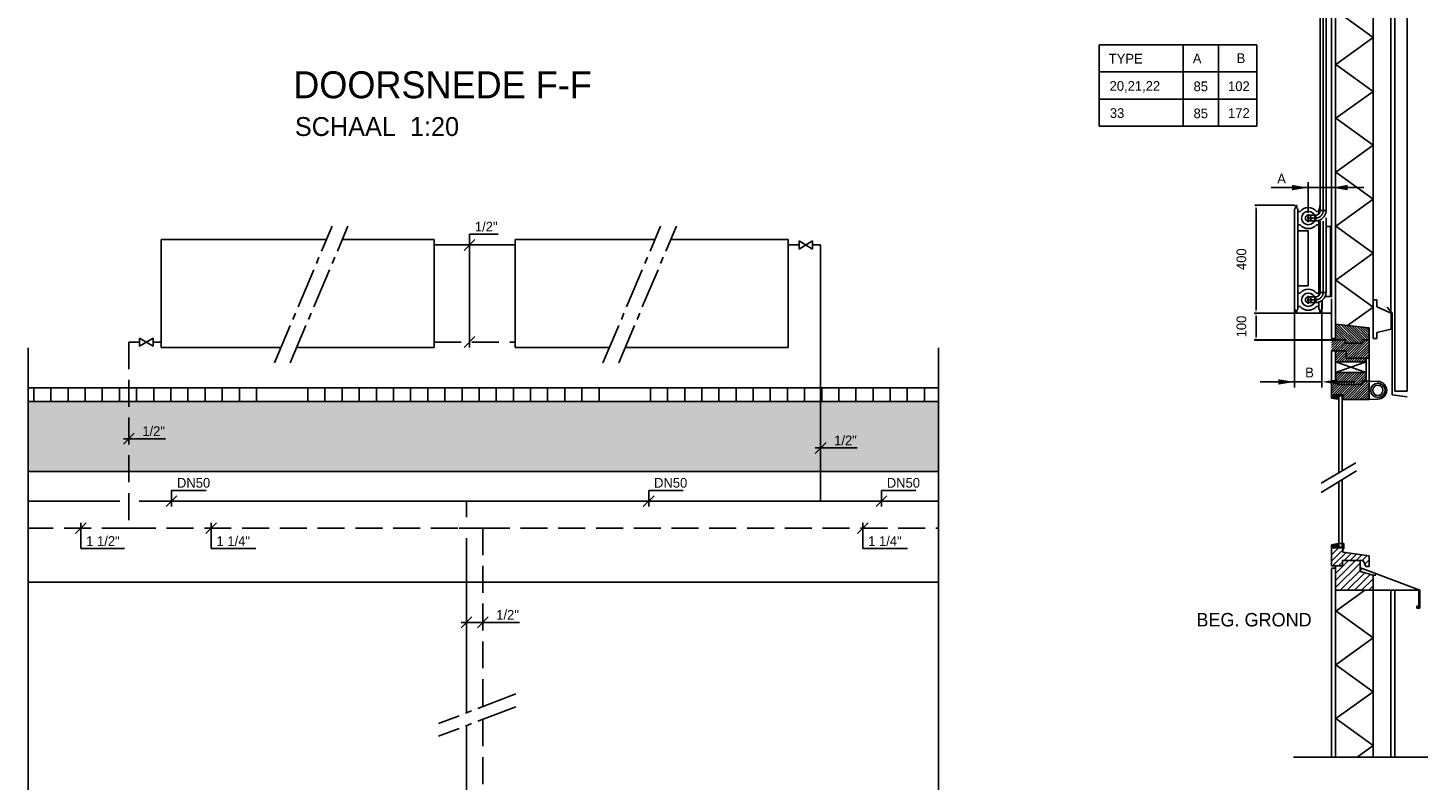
# Model space of a CAD drawing. Extents: x 25315 to 170951, y 867852 to 951952.
# Tile 47 of 119: x 87801 to 113752, y 882933 to 896878. Entities that reach past the tile are written whole.
import ezdxf

# ---------------------------------------------------------------- set-up
doc = ezdxf.new("R2010")
doc.units = 0
doc.header["$LTSCALE"] = 100
for name, pattern in [('2322107', [2000, 1000, 1000]), ('2322108', [7, 5, -2]), ('CENTER2', [11.25, 7.5, -1.25, 1.25, -1.25]), ('CENTER4', [5, 3.125, -0.625, 0.625, -0.625]), ('HIDDEN', [2, 1, -1]), ('HIDDEN4', [0.9375, 0.625, -0.3125])]:
    doc.linetypes.add(name, pattern=pattern)
doc.layers.get('0').update_dxf_attribs({"linetype": 'CONTINUOUS'})
doc.layers.get('DEFPOINTS').update_dxf_attribs({"linetype": 'CONTINUOUS'})
for name, color, linetype in [('BL$4----', 7, 'CONTINUOUS'), ('BOUW', 8, 'CONTINUOUS'), ('WL561---', 4, 'CONTINUOUS'), ('WL561---_AANVOER', 4, 'CONTINUOUS'), ('WL561---_HARTLIJN', 7, 'CONTINUOUS'), ('WL561---_RETOUR', 4, 'CONTINUOUS'), ('WL570---', 3, 'CONTINUOUS'), ('WL570---_RETOUR', 3, 'CONTINUOUS'), ('WM561---', 1, 'CONTINUOUS'), ('WM570---', 1, 'CONTINUOUS')]:
    doc.layers.add(name, color=color, linetype=linetype)
doc.styles.add('BURO-018', font='BUROFONT.shx', dxfattribs={"height": 180})
doc.styles.add('BURO-025', font='BUROFONT.shx', dxfattribs={"height": 250})
doc.styles.add('BURO-035', font='BUROFONT.shx', dxfattribs={"height": 350})
doc.styles.add('BURO-050', font='BUROFONT.shx', dxfattribs={"height": 500})
doc.dimstyles.new('CEES', dxfattribs={"dimscale": 100, "dimtxt": 3, "dimasz": 3, "dimexe": 1, "dimexo": 1, "dimgap": 1.5, "dimtad": 0, "dimdec": 0, "dimzin": 0, "dimtxsty": 'BURO-018', "dimcen": -3, "dimdle": 1.25, "dimclrd": 1, "dimclre": 1, "dimclrt": 1, "dimazin": 3, "dimtfac": 0.75, "dimtdec": 0, "dimtofl": 0, "dimtmove": 0, "dimatfit": 3, "dimtvp": 1.5, "dimtolj": 1, "dimtzin": 0})

# ---------------------------------------------------------------- blocks, each defined once
blk = doc.blocks.new('3048301')
at = {"color": 0, "linetype": 'CONTINUOUS'}
for p, q in [((-2.5, 1.5), (2.5, -1.5)), ((-2.5, -1.5), (-2.5, 1.5)), ((2.5, 1.5), (-2.5, -1.5)), ((2.5, -1.5), (2.5, 1.5))]:
    blk.add_line(p, q, dxfattribs=at)
at = {"color": 0, "linetype": 'CONTINUOUS', "style": 'BURO-018', "flags": 1}
blk.add_attdef('CV_MATCODE', (0, 0), '', height=1.8, dxfattribs=at)
blk = doc.blocks.new('*U245', base_point=(99990, 579983))
at = {"color": 0, "linetype": 'CONTINUOUS'}
for p, q in [((100090, 580083), (99890, 579883)), ((100390, 580083), (100190, 579883)), ((100440, 579983), (99890, 579983)), ((100440, 579983), (100970, 579983))]:
    blk.add_line(p, q, dxfattribs=at)
at = {"color": 0, "linetype": 'CONTINUOUS', "style": 'BURO-018'}
blk.add_text('1/2"', height=180, dxfattribs=at).set_placement((100540, 580033))
blk = doc.blocks.new('*U247', base_point=(106554, 583217))
at = {"color": 0, "linetype": 'CONTINUOUS'}
for p, q in [((106654, 583317), (106454, 583117)), ((106704, 583217), (106454, 583217)), ((106704, 583217), (107234, 583217))]:
    blk.add_line(p, q, dxfattribs=at)
at = {"color": 0, "linetype": 'CONTINUOUS', "style": 'BURO-018'}
blk.add_text('1/2"', height=180, dxfattribs=at).set_placement((106804, 583267))
blk = doc.blocks.new('*U248', base_point=(93730, 583390))
at = {"color": 0, "linetype": 'CONTINUOUS'}
for p, q in [((93830, 583490), (93630, 583290)), ((93880, 583390), (93630, 583390)), ((93880, 583390), (94410, 583390))]:
    blk.add_line(p, q, dxfattribs=at)
at = {"color": 0, "linetype": 'CONTINUOUS', "style": 'BURO-018'}
blk.add_text('1/2"', height=180, dxfattribs=at).set_placement((93980, 583440))
blk = doc.blocks.new('*U249', base_point=(107335, 581731))
at = {"color": 0, "linetype": 'CONTINUOUS'}
for p, q in [((107435, 581831), (107235, 581631)), ((107335, 581351), (107335, 581831)), ((107335, 581351), (108165, 581351))]:
    blk.add_line(p, q, dxfattribs=at)
at = {"color": 0, "linetype": 'CONTINUOUS', "style": 'BURO-018'}
blk.add_text('1 1/4"', height=180, dxfattribs=at).set_placement((107435, 581401))
blk = doc.blocks.new('*U250', base_point=(95256, 581731))
at = {"color": 0, "linetype": 'CONTINUOUS'}
for p, q in [((95356, 581831), (95156, 581631)), ((95256, 581351), (95256, 581831)), ((95256, 581351), (96086, 581351))]:
    blk.add_line(p, q, dxfattribs=at)
at = {"color": 0, "linetype": 'CONTINUOUS', "style": 'BURO-018'}
blk.add_text('1 1/4"', height=180, dxfattribs=at).set_placement((95356, 581401))
blk = doc.blocks.new('*U251', base_point=(92840, 581731))
at = {"color": 0, "linetype": 'CONTINUOUS'}
for p, q in [((92940, 581831), (92740, 581631)), ((92840, 581351), (92840, 581831)), ((92840, 581351), (93650, 581351))]:
    blk.add_line(p, q, dxfattribs=at)
at = {"color": 0, "linetype": 'CONTINUOUS', "style": 'BURO-018'}
blk.add_text('1 1/2"', height=180, dxfattribs=at).set_placement((92940, 581401))
blk = doc.blocks.new('*U252', base_point=(103366, 582231))
at = {"color": 0, "linetype": 'CONTINUOUS'}
for p, q in [((103366, 582431), (103366, 582131)), ((103366, 582431), (104006, 582431)), ((103466, 582331), (103266, 582131))]:
    blk.add_line(p, q, dxfattribs=at)
at = {"color": 0, "linetype": 'CONTINUOUS', "style": 'BURO-018'}
blk.add_text('DN50', height=180, dxfattribs=at).set_placement((103466, 582481))
blk = doc.blocks.new('*U253', base_point=(107680, 582231))
at = {"color": 0, "linetype": 'CONTINUOUS'}
for p, q in [((107680, 582431), (107680, 582131)), ((107680, 582431), (108320, 582431)), ((107780, 582331), (107580, 582131))]:
    blk.add_line(p, q, dxfattribs=at)
at = {"color": 0, "linetype": 'CONTINUOUS', "style": 'BURO-018'}
blk.add_text('DN50', height=180, dxfattribs=at).set_placement((107780, 582481))
blk = doc.blocks.new('*U254', base_point=(94523, 582231))
at = {"color": 0, "linetype": 'CONTINUOUS'}
for p, q in [((94523, 582431), (94523, 582131)), ((94523, 582431), (95163, 582431)), ((94623, 582331), (94423, 582131))]:
    blk.add_line(p, q, dxfattribs=at)
at = {"color": 0, "linetype": 'CONTINUOUS', "style": 'BURO-018'}
blk.add_text('DN50', height=180, dxfattribs=at).set_placement((94623, 582481))
blk = doc.blocks.new('*U255', base_point=(100045, 585181))
at = {"color": 0, "linetype": 'CONTINUOUS'}
for p, q in [((100145, 587081), (99945, 586881)), ((100045, 587181), (100045, 585081)), ((100045, 587181), (100575, 587181)), ((100145, 585281), (99945, 585081))]:
    blk.add_line(p, q, dxfattribs=at)
at = {"color": 0, "linetype": 'CONTINUOUS', "style": 'BURO-018'}
blk.add_text('1/2"', height=180, dxfattribs=at).set_placement((100145, 587231))
blk = doc.blocks.new('*D273')
at = {"layer": 'BL$4----', "color": 1}
for p, q in [((111834, 891593), (110544, 891593)), ((110564, 891152), (110564, 891533)), ((112044, 891092), (110544, 891092))]:
    blk.add_line(p, q, dxfattribs=at)
for points in [[(110554, 891533), (110574, 891533), (110564, 891593)], [(110554, 891152), (110574, 891152), (110564, 891092)]]:
    blk.add_solid(points, dxfattribs=at)
at = {"layer": 'DEFPOINTS', "color": 0}
for p in [(110564, 891593), (111854, 891593), (112064, 891092)]:
    blk.add_point(p, dxfattribs=at)
at = {"layer": 'BL$4----', "color": 1, "insert": (110294, 891343), "char_height": 180, "attachment_point": 5, "rotation": 90, "style": 'BURO-018'}
blk.add_mtext('\\A1;100', dxfattribs=at)
blk = doc.blocks.new('*D274')
at = {"layer": 'BL$4----', "color": 1}
for p, q in [((111278, 893590), (110544, 893590)), ((110564, 891653), (110564, 893530)), ((111278, 891593), (110544, 891593))]:
    blk.add_line(p, q, dxfattribs=at)
for points in [[(110554, 893530), (110574, 893530), (110564, 893590)], [(110554, 891653), (110574, 891653), (110564, 891593)]]:
    blk.add_solid(points, dxfattribs=at)
at = {"layer": 'DEFPOINTS', "color": 0}
for p in [(110564, 893590), (111298, 893590), (111298, 891593)]:
    blk.add_point(p, dxfattribs=at)
at = {"layer": 'BL$4----', "color": 1, "insert": (110294, 892591), "char_height": 180, "attachment_point": 5, "rotation": 90, "style": 'BURO-018'}
blk.add_mtext('\\A1;400', dxfattribs=at)
blk = doc.blocks.new('TR-L-15')
at = {"color": 0, "linetype": 'CONTINUOUS'}
for p, q in [((-0.5, 10.65), (0.5, 10.65)), ((-0.5, -10.65), (0.5, -10.65))]:
    blk.add_line(p, q, dxfattribs=at)
at = {"layer": 'WL561---_HARTLIJN', "linetype": 'CENTER2'}
blk.add_line((-0.5, 0), (0.5, 0), dxfattribs=at)
blk = doc.blocks.new('TR-B3HSI--1-155A1B0')
at = {"color": 0, "linetype": 'CONTINUOUS'}
for p, q in [((0, 10.7), (-27.5, 10.7)), ((-27.5, 10.7), (-27.5, -10.7)), ((-27.5, -10.7), (0, -10.7))]:
    blk.add_line(p, q, dxfattribs=at)
at = {"color": 1, "linetype": 'HIDDEN4'}
blk.add_ellipse((0, 0), major_axis=(0, 10.7), ratio=1, start_param=0, end_param=3.141593, dxfattribs=at)
at = {"color": 0, "linetype": 'CONTINUOUS'}
blk.add_ellipse((0, 0), major_axis=(0, 10.7), ratio=1, start_param=3.141593, end_param=6.283185, dxfattribs=at)
at = {"layer": 'WL561---_HARTLIJN', "linetype": 'CENTER4'}
for p, q in [((-27.5, 0), (0, 0)), ((0, 14.9), (0, -14.9))]:
    blk.add_line(p, q, dxfattribs=at)
blk = doc.blocks.new('TR-B3--1-155A1B')
at = {"color": 0, "linetype": 'CONTINUOUS'}
for p, q in [((-27.5, -10.65), (-27.5, 10.65)), ((-10.65, -27.5), (10.65, -27.5))]:
    blk.add_line(p, q, dxfattribs=at)
for radius in [38.15, 16.85]:
    blk.add_arc((-27.5, -27.5), radius, 0, 90, dxfattribs=at)
at = {"layer": 'WL561---_HARTLIJN', "linetype": 'CENTER4'}
blk.add_arc((-27.5, -27.5), 27.5, 0, 90, dxfattribs=at)

msp = doc.modelspace()

# ---------------------------------------------------------------- hatches: boundary and pattern name
at = {"layer": 'BL$4----', "linetype": 'CONTINUOUS'}
h = msp.add_hatch(dxfattribs=at)
h.set_pattern_fill('ANSI31', color=8, scale=10, style=0)
h.set_pattern_definition([(135, (148860.53, 866548.985), (22.45064, 22.45064), [])])
h.paths.add_polyline_path([(112038.8, 891387.6), (112658.9, 891318.6), (112658.9, 891093.6), (112536.7, 891093.6), (112536.7, 891031.4), (112215, 891031.4), (112215, 891093.6), (112038.8, 891093.6)])
h = msp.add_hatch(dxfattribs=at)
h.set_pattern_fill('ANSI31', color=8, scale=10, style=0)
h.set_pattern_definition([(45, (77593.462, 866548.62), (-22.45064, 22.45064), [])])
h.paths.add_polyline_path([(112658.9, 890327.2), (112536.7, 890327.2), (112536.7, 890265), (112078.8, 890265), (112078.8, 890327.2), (111963.9, 890327.2), (111963.9, 890074.9), (112089.4, 890074.9), (112173.8, 890074.9), (112173.8, 889992.2), (112658.9, 889992.2)])
h.paths.add_polyline_path([(112536.7, 890265), (112536.7, 890327.2), (112608.9, 890327.2), (112608.9, 890487.6), (112040.4, 890487.6), (112038.8, 890487), (112038.8, 890327.2), (112078.8, 890327.2), (112078.8, 890265)])
h.paths.add_polyline_path([(112658.9, 890758.2), (112658.9, 891093.2), (112536.7, 891093.2), (112536.7, 891031), (112215, 891031), (112215, 891093.2), (111963.9, 891093.2), (111963.9, 890892.2), (112233.9, 890892.2), (112233.9, 890758.2)])
h.paths.add_polyline_path([(112038.8, 890689.2), (112608.9, 890689.2), (112608.9, 890758.2), (112233.9, 890758.2), (112233.9, 890892.2), (112038.8, 890892.2)])
h = msp.add_hatch(dxfattribs=at)
h.set_pattern_fill('ANSI31', color=8, scale=5, style=0)
h.set_pattern_definition([(315, (91174.774, 898443.328), (-11.22532, -11.22532), [])])
h.paths.add_polyline_path([(111963.9, 890016.2), (111963.9, 890074.9), (112089.4, 890074.9), (112089.4, 889993.6)])
h = msp.add_hatch(dxfattribs=at)
h.set_pattern_fill('ANSI31', color=8, scale=5, style=0)
h.set_pattern_definition([(45, (91174.774, 878868.522), (-11.22532, 11.22532), [])])
h.paths.add_polyline_path([(111963.9, 887295.7), (111963.9, 887236.9), (112089.4, 887236.9), (112089.4, 887318.2)])
h = msp.add_hatch(dxfattribs=at)
h.set_pattern_fill('ANSI31', color=8, scale=25, style=0)
h.set_pattern_definition([(45, (75630.56, 870642.066), (-56.1266, 56.1266), [])])
h.paths.add_polyline_path([(112551.8, 887001.9), (112602.5, 886891.7), (112658.9, 886891.7), (112658.9, 887090.4), (112171.1, 887160.5), (112171.1, 887236.9), (111963.9, 887236.9), (111963.9, 886901.9), (112169.5, 886901.9), (112169.5, 887001.9)])
h = msp.add_hatch(dxfattribs=at)
h.set_pattern_fill('VUIL', color=8, scale=3.75, style=0)
h.set_pattern_definition([(45, (75630.56, 870642.07), (-66.29126, 66.29126), [])])
h.paths.add_polyline_path([(112491.9, 887001.9), (112169.5, 887001.9), (112169.5, 886901.9), (112038.9, 886901.9), (112038.9, 886451.9), (112733.9, 886451.9), (112733.9, 886733.5), (112491.9, 886801.7)])
at = {"layer": 'BOUW'}
h = msp.add_hatch(dxfattribs=at)
h.set_pattern_fill('AR-SAND', color=256, scale=5, style=0)
h.set_pattern_definition([(37.5, (-4060.33, 305873.1), (-8.000156, 244.70662), [0, -193.04, 0, -215.9, 0, -206.375]), (7.5, (-4060.33, 305873.1), (224.76164, 358.41255), [0, -104.14, 0, -173.99, 0, -66.675]), (327.5, (-4216.54, 305873.1), (395.496185, 0.71859), [0, -63.5, 0, -228.6, 0, -298.45]), (317.5, (-4216.54, 305873.1), (381.77823, 111.46466), [0, -31.75, 0, -149.86, 0, -171.45])])
h.paths.add_polyline_path([(89669.5, 888654.6), (89669.5, 889954.6), (87800.7, 889954.6), (87800.7, 888654.6)])
h.paths.add_polyline_path([(91077.2, 888654.6), (91077.2, 889954.6), (89669.5, 889954.6), (89669.5, 888654.6)])
h.paths.add_polyline_path([(98294, 888654.6), (98294, 889954.6), (91077.2, 889954.6), (91077.2, 888654.6)])
h.paths.add_polyline_path([(102493.6, 888654.6), (102493.6, 889954.6), (98294, 889954.6), (98294, 888654.6)])
h.paths.add_polyline_path([(102493.6, 889954.6), (102493.6, 888654.6), (104680.9, 888654.6), (104680.9, 889954.6)])
edge = h.paths.add_edge_path()
edge.add_line((89769.5, 889362.7), (89569.5, 889162.7))
h.paths.add_polyline_path([(89874.5, 889267.7), (90394.5, 889267.7), (90394.5, 889537.7), (89874.5, 889537.7)], flags=24)
edge = h.paths.add_edge_path()
edge.add_line((89819.5, 889262.7), (89569.5, 889262.7))
edge = h.paths.add_edge_path(flags=16)
edge.add_line((89819.5, 889262.7), (90349.5, 889262.7))
edge = h.paths.add_edge_path()
edge.add_line((102593.6, 889190.2), (102393.6, 888990.2))
h.paths.add_polyline_path([(102698.6, 889095.2), (103218.6, 889095.2), (103218.6, 889365.2), (102698.6, 889365.2)], flags=24)
edge = h.paths.add_edge_path()
edge.add_line((102643.6, 889090.2), (102393.6, 889090.2))
edge = h.paths.add_edge_path(flags=16)
edge.add_line((102643.6, 889090.2), (103173.6, 889090.2))

# ---------------------------------------------------------------- linework, layer by layer
at = {"color": 1, "linetype": 'BYBLOCK'}
for p, q in [((112061.5, 893918.3), (110843.3, 893918.3)), ((111533.3, 893453.6), (111533.3, 894018.3)), ((112265.8, 893918.3), (112565.8, 893918.3)), ((111278.3, 890211.8), (111278.3, 891771.9)), ((111786.6, 890211.8), (111786.6, 891771.9)), ((111787.9, 890315.6), (110639.2, 890315.6)), ((112088.3, 890315.6), (112388.3, 890315.6))]:
    msp.add_line(p, q, dxfattribs=at)
for points in [[(111233.3, 893968.3), (111233.3, 893868.3), (111533.3, 893918.3)], [(112265.8, 893968.3), (112265.8, 893868.3), (111965.8, 893918.3)], [(110978.3, 890365.6), (110978.3, 890265.6), (111278.3, 890315.6)], [(112088.3, 890365.6), (112088.3, 890265.6), (111788.3, 890315.6)]]:
    msp.add_solid(points, dxfattribs=at)
at = {"layer": 'BL$4----', "color": 8, "linetype": 'CONTINUOUS'}
for p, q in [((113363.2, 890143.9), (113363.2, 906128.9)), ((113063.4, 891620.5), (113065.3, 905314.5)), ((113139.6, 890143.9), (113139.6, 904360.1)), ((112038.2, 892603.3), (112038.2, 901629.2)), ((111963.9, 891986.3), (111963.2, 900598.5)), ((112733.2, 891121.9), (112733.2, 899541.9)), ((112042, 897203.3), (112733.2, 896703.3)), ((112733.2, 896703.3), (112042, 896203.3)), ((107658, 896566), (110579.6, 896566)), ((107658, 896566), (107658, 895055.8)), ((109211.6, 896566), (109211.6, 895055.8)), ((109869.6, 896566), (109869.6, 895055.8)), ((110579.6, 896566), (110579.6, 895055.8)), ((112042, 896203.3), (112733.2, 895703.3)), ((107658, 896066), (110579.6, 896066)), ((112733.2, 895703.3), (112042, 895203.3)), ((107658, 895555.8), (110579.6, 895555.8)), ((112042, 895203.3), (112733.2, 894703.3)), ((107658, 895055.8), (110579.6, 895055.8)), ((112733.2, 894703.3), (112042, 894203.3)), ((112042, 894203.3), (112733.2, 893703.3)), ((112733.2, 893703.3), (112042, 893203.3)), ((112042, 893203.3), (112733.2, 892703.3)), ((112038.8, 891119.7), (112038.2, 892603.3)), ((112733.2, 892703.3), (112042, 892203.3)), ((111963.9, 891884.5), (111963.9, 892449.5)), ((112042, 892203.3), (112733.2, 891703.3)), ((111963.9, 891858.1), (111963.9, 891119.9)), ((112038.8, 891221.5), (112038.8, 891786.5)), ((112733.2, 891703.3), (112261.9, 891362.4)), ((112733.2, 891838.7), (112800.7, 891838.7)), ((112800.7, 891706.6), (112800.7, 891838.7)), ((113068.6, 891591.8), (112800.7, 891706.6)), ((113090.4, 891588.1), (112997.6, 891703.1)), ((113068.6, 891291.3), (113068.6, 891591.8)), ((113090.4, 891588.1), (113090.4, 890078.3)), ((112658.9, 891318.2), (112038.8, 891387.2)), ((112038.8, 891387.2), (112038.8, 891093.2)), ((112658.9, 891318.2), (112658.9, 891093.2)), ((112800.7, 891231.2), (113068.6, 891291.3)), ((112800.7, 891121.9), (112800.7, 891231.2)), ((111963.9, 891119.7), (112038.8, 891119.7)), ((111963.9, 891093.2), (112215, 891093.2)), ((112215, 891031), (112215, 891093.2)), ((112536.7, 891031), (112215, 891031)), ((112536.7, 891093.2), (112536.7, 891031)), ((112536.7, 891093.2), (112658.9, 891093.2)), ((112658.9, 891093.2), (112658.9, 890758.2)), ((112733.2, 891121.9), (112800.7, 891121.9)), ((111963.9, 890892.2), (112233.9, 890892.2)), ((111963.9, 890327.2), (111963.9, 890892.2)), ((112038.8, 890327.2), (112038.8, 890892.2)), ((112038.8, 890689.2), (112608.9, 890689.2)), ((112038.8, 890487), (112608.9, 890689.1)), ((112608.9, 890487.6), (112038.8, 890689.1)), ((112233.9, 890892.2), (112233.9, 890758.2)), ((112233.9, 890758.2), (112658.9, 890758.2)), ((112608.9, 890327.2), (112608.9, 890758.2)), ((112658.9, 890327.2), (112658.9, 890758.2)), ((112038.8, 890487.6), (112608.9, 890487.6)), ((111963.9, 890327.2), (111963.9, 890016.2)), ((111963.9, 890327.2), (112078.8, 890327.2)), ((112078.8, 890265), (112078.8, 890327.2)), ((112536.7, 890265), (112078.8, 890265)), ((112536.7, 890327.2), (112536.7, 890265)), ((112536.7, 890327.2), (112658.9, 890327.2)), ((112658.9, 890327.2), (112658.9, 889992.2)), ((112658.9, 890327.2), (112822.7, 890323.5)), ((113363.2, 890143.9), (113139.6, 890143.9)), ((111963.9, 890074.9), (112089.4, 890074.9)), ((112089.4, 889993.6), (111963.9, 890016.2)), ((112089.4, 889993.6), (112089.4, 890074.9)), ((112089.4, 890074.9), (112173.8, 890074.9)), ((112099.3, 888641.7), (112099.3, 890057.2)), ((112099.3, 890057.2), (112163.9, 890057.2)), ((112163.9, 888684.3), (112163.9, 890057.2)), ((112173.8, 890074.9), (112173.8, 889992.2)), ((112173.8, 889992.2), (112658.9, 889992.2)), ((112658.9, 889992.2), (112822.7, 889995.9)), ((113090.4, 890078.3), (113363.8, 890040.1)), ((111772.2, 888437.2), (112415.7, 888816.2)), ((111772.2, 888264.9), (112427.2, 888666.9)), ((112099.3, 887251.3), (112099.3, 888466.4)), ((112163.9, 887251.3), (112163.9, 888505.5)), ((112089.4, 887318.2), (111963.9, 887295.7)), ((111963.9, 887295.7), (111963.9, 886901.9)), ((112189.3, 887318.1), (112089.4, 887318.2)), ((112089.4, 887236.9), (112089.4, 887318.2)), ((112189.3, 887318.1), (112189.3, 887241.6)), ((112193.8, 887318.1), (112189.3, 887318.1)), ((112193.8, 887217.8), (112193.8, 887318.1)), ((111963.9, 887236.9), (112171.1, 887236.9)), ((112094.7, 887241.6), (112174.5, 887241.6)), ((112094.7, 887236.9), (112094.7, 887241.6)), ((112171.1, 887236.9), (112171.1, 887160.5)), ((112171.1, 887160.5), (112658.9, 887090.4)), ((112174.5, 887241.6), (112174.5, 887217.8)), ((112189.3, 887241.6), (112174.5, 887241.6)), ((112174.5, 887217.8), (112179.6, 887217.8)), ((112179.6, 887224.2), (112179.6, 887241.6)), ((112179.6, 887224.2), (112188.6, 887224.2)), ((112179.6, 887217.8), (112179.6, 887224.2)), ((112188.6, 887224.2), (112189.3, 887241.6)), ((112188.6, 887224.2), (112188.6, 887217.8)), ((112188.6, 887217.8), (112193.8, 887217.8)), ((112658.9, 887090.4), (112658.9, 886891.7)), ((112038.9, 886862.4), (111963.2, 886862.4)), ((111963.4, 883356.4), (111963.2, 886849.8)), ((111963.9, 886901.9), (112169.5, 886901.9)), ((111963.9, 886901.9), (112171.1, 886901.9)), ((112038.9, 886901.9), (112038.9, 886451.9)), ((112169.5, 887001.9), (112551.8, 887001.9)), ((112169.5, 887001.9), (112169.5, 886901.9)), ((112491.9, 886801.7), (112491.9, 887001.9)), ((112733.9, 886733.5), (112491.9, 886801.7)), ((112500.1, 886865.2), (113597.9, 886450.7)), ((112500.1, 886840.8), (112500.1, 886865.2)), ((112524.5, 886832.7), (112500.1, 886840.8)), ((112551.8, 887001.9), (112602.5, 886891.7)), ((112602.5, 886891.7), (112658.9, 886891.7)), ((112733.9, 886451.9), (112733.9, 886733.5)), ((112733.9, 886733.5), (112783.2, 886733.5)), ((112038.2, 883356.4), (112038.2, 886490.7)), ((112038.9, 886451.9), (112733.9, 886451.9)), ((112580.9, 886451.9), (112042, 886062.1)), ((112733.2, 883356.4), (112733.2, 886443.5)), ((113597.9, 886450.7), (112743.3, 886450.7)), ((113064.3, 883356.4), (113064.8, 886450.7)), ((113139.6, 883356.4), (113139.6, 886450.7)), ((113581.7, 886137.8), (113581.7, 886450.7)), ((113597.9, 886450.7), (113597.9, 886121.5)), ((112042, 886070.9), (112733.2, 885570.9)), ((113545.1, 886121.5), (113545.1, 886158.1)), ((113545.1, 886158.1), (113565.4, 886158.1)), ((113597.9, 886121.5), (113545.1, 886121.5)), ((113565.4, 886158.1), (113565.4, 886137.8)), ((113565.4, 886137.8), (113581.7, 886137.8)), ((112733.2, 885570.9), (112042, 885070.9)), ((112042, 885070.9), (112733.2, 884570.9)), ((112733.2, 884570.9), (112042, 884070.9)), ((112042, 884070.9), (112733.2, 883570.9)), ((112733.2, 883570.9), (112436.7, 883356.4)), ((111260.7, 883356.4), (113752.2, 883356.4))]:
    msp.add_line(p, q, dxfattribs=at)
for radius in [133.2, 95]:
    msp.add_circle((112822.7, 890159.7), radius, dxfattribs=at)
msp.add_arc((112822.7, 890159.7), 163.8, 270, 90, dxfattribs=at)
at = {"layer": 'DEFPOINTS', "color": 0, "linetype": 'BYBLOCK'}
for p in [(111788.3, 894474.2), (111278.3, 893509.6), (111533.3, 893353.6), (111788.3, 893509.6)]:
    msp.add_point(p, dxfattribs=at)
at = {"layer": 'WL561---'}
msp.add_line((111861.6, 893296.1), (111861.6, 893356.5), dxfattribs=at)
at = {"layer": 'WL561---', "color": 1}
for p, q in [((111971.5, 891593.2), (110531.5, 891593.2)), ((111971.5, 891093.2), (110531.5, 891093.2))]:
    msp.add_line(p, q, dxfattribs=at)
at = {"layer": 'WL561---_AANVOER', "linetype": '2322107'}
for p, q in [((95330.1, 892854.6), (96830.1, 892854.6)), ((102093.6, 892854.6), (101893.6, 892854.6)), ((102493.6, 892854.6), (102343.6, 892854.6)), ((102493.6, 888104.6), (102493.6, 892854.6)), ((89503.7, 888104.6), (87800.7, 888104.6)), ((95930.1, 888104.6), (89861.7, 888104.6)), ((102493.6, 888104.6), (95930.1, 888104.6)), ((95930.1, 887805), (95930.1, 888104.6)), ((104680.9, 888104.6), (102493.6, 888104.6)), ((95930.1, 884178.7), (95930.1, 887416.7)), ((95930.1, 880967.7), (95930.1, 883943.3))]:
    msp.add_line(p, q, dxfattribs=at)
at = {"layer": 'WL561---_RETOUR', "linetype": '2322108'}
for p, q in [((89669.5, 891054.6), (89669.5, 887604.6)), ((89669.5, 891054.6), (89869.5, 891054.6)), ((90119.5, 891054.6), (90270.1, 891054.6)), ((95330.1, 891054.6), (96830.1, 891054.6)), ((89669.5, 887604.6), (87800.7, 887604.6)), ((89669.5, 887604.6), (95795, 887604.6)), ((95795, 887604.6), (96230.1, 887604.6)), ((96230.1, 887604.6), (104680.9, 887604.6)), ((96230.1, 887604.6), (96230.1, 884293.8)), ((96230.1, 884058.3), (96230.1, 879167.7))]:
    msp.add_line(p, q, dxfattribs=at)
at = {"layer": 'WL570---'}
for p, q in [((111318.3, 893589.6), (111298.3, 893589.6)), ((111298.3, 893589.6), (111298.3, 893537.9)), ((111308.3, 893589.6), (111318.3, 893589.6)), ((111318.3, 893589.6), (111318.3, 893537.9)), ((111748.3, 893589.6), (111748.3, 893537.9)), ((111768.3, 893589.6), (111748.3, 893589.6)), ((111278.3, 891673.2), (111278.3, 893509.6)), ((111338.2, 893478.3), (111383.1, 893478.3)), ((111338.3, 891673.2), (111338.3, 893509.6)), ((111683.6, 893478.3), (111727.7, 893478.3)), ((111728.3, 893428), (111728.3, 893509.6)), ((111728.3, 891919.4), (111728.3, 893319.5)), ((111384.1, 893227.7), (111338.2, 893227.7)), ((111531.6, 893117.2), (111338.3, 893117.2)), ((111531.6, 892096.7), (111531.6, 893117.2)), ((111727.7, 893227.7), (111682.6, 893227.7)), ((111855.1, 893200), (111947, 893200)), ((111947, 893200), (111947, 891901.5)), ((111338.2, 891963.1), (111383.1, 891963.1)), ((111338.3, 892096.7), (111531.6, 892096.7)), ((111683.6, 891963.1), (111727.7, 891963.1)), ((111384.1, 891712.5), (111338.2, 891712.5)), ((111727.7, 891712.5), (111682.6, 891712.5)), ((111728.3, 891673.6), (111728.3, 891810.9)), ((111788.3, 891829.7), (111788.3, 891674.7)), ((111947, 891901.5), (111835, 891901.5)), ((111298.3, 891593.2), (111298.3, 891645)), ((111308.3, 891593.2), (111298.3, 891593.2)), ((111298.3, 891593.2), (111318.3, 891593.2)), ((111318.3, 891593.2), (111318.3, 891645)), ((111748.3, 891593.2), (111748.3, 891645)), ((111748.3, 891593.2), (111768.3, 891593.2)), ((111758.3, 891593.2), (111748.3, 891593.2)), ((111768.3, 891593.2), (111768.3, 891645)), ((112099.3, 887251.3), (112163.9, 887251.3))]:
    msp.add_line(p, q, dxfattribs=at)
at = {"layer": 'WL570---', "color": 1, "linetype": 'HIDDEN'}
msp.add_line((111758.3, 893589.6), (111768.3, 893589.6), dxfattribs=at)
at = {"layer": 'WL570---', "color": 8, "linetype": 'CENTER2'}
for p, q in [((92369, 890668.6), (93437.3, 893202.6)), ((92661, 890668.6), (93729.3, 893202.6)), ((98459.3, 890668.6), (99527.6, 893202.6)), ((98751.3, 890668.6), (99819.6, 893202.6)), ((96841.7, 884528.4), (95409.7, 883979.1)), ((96841.7, 884292.9), (95409.7, 883743.6))]:
    msp.add_line(p, q, dxfattribs=at)
at = {"layer": 'WL570---', "color": 1}
for p, q in [((90270.1, 892954.6), (90270.1, 890954.6)), ((93332.7, 892954.6), (90270.1, 892954.6)), ((95330.1, 892954.6), (93624.8, 892954.6)), ((96830.1, 892954.6), (99423, 892954.6)), ((99715.1, 892954.6), (101893.6, 892954.6)), ((101893.6, 892954.6), (101893.6, 890954.6)), ((90270.1, 890954.6), (92489.5, 890954.6)), ((92781.6, 890954.6), (95330.1, 890954.6)), ((98579.8, 890954.6), (96830.1, 890954.6)), ((101893.6, 890954.6), (98871.9, 890954.6))]:
    msp.add_line(p, q, dxfattribs=at)
at = {"layer": 'WL570---', "color": 8}
for p, q in [((87800.7, 890949.8), (87800.7, 875803.3)), ((104680.9, 890949.8), (104680.9, 875803.3)), ((87800.7, 890204.6), (104680.9, 890204.6)), ((87908.2, 889954.6), (87908.2, 890204.6)), ((88225.7, 889954.6), (88225.7, 890204.6)), ((88543.2, 889954.6), (88543.2, 890204.6)), ((88860.7, 889954.6), (88860.7, 890204.6)), ((89178.2, 889954.6), (89178.2, 890204.6)), ((89495.7, 889954.6), (89495.7, 890204.6)), ((89813.2, 889954.6), (89813.2, 890204.6)), ((90130.7, 889954.6), (90130.7, 890204.6)), ((90448.2, 889954.6), (90448.2, 890204.6)), ((90765.7, 889954.6), (90765.7, 890204.6)), ((91083.2, 889954.6), (91083.2, 890204.6)), ((91400.7, 889954.6), (91400.7, 890204.6)), ((91718.2, 889954.6), (91718.2, 890204.6)), ((92035.7, 889954.6), (92035.7, 890204.6)), ((92988.2, 889954.6), (92988.2, 890204.6)), ((93305.7, 889954.6), (93305.7, 890204.6)), ((93623.2, 889954.6), (93623.2, 890204.6)), ((93940.7, 889954.6), (93940.7, 890204.6)), ((94258.2, 889954.6), (94258.2, 890204.6)), ((94575.7, 889954.6), (94575.7, 890204.6)), ((94893.2, 889954.6), (94893.2, 890204.6)), ((95210.7, 889954.6), (95210.7, 890204.6)), ((95528.2, 889954.6), (95528.2, 890204.6)), ((95845.7, 889954.6), (95845.7, 890204.6)), ((96163.2, 889954.6), (96163.2, 890204.6)), ((96480.7, 889954.6), (96480.7, 890204.6)), ((96798.2, 889954.6), (96798.2, 890204.6)), ((97115.7, 889954.6), (97115.7, 890204.6)), ((97433.2, 889954.6), (97433.2, 890204.6)), ((97750.7, 889954.6), (97750.7, 890204.6)), ((98068.2, 889954.6), (98068.2, 890204.6)), ((98385.7, 889954.6), (98385.7, 890204.6)), ((99338.2, 889954.6), (99338.2, 890204.6)), ((99655.7, 889954.6), (99655.7, 890204.6)), ((99973.2, 889954.6), (99973.2, 890204.6)), ((100290.7, 889954.6), (100290.7, 890204.6)), ((100608.2, 889954.6), (100608.2, 890204.6)), ((100925.7, 889954.6), (100925.7, 890204.6)), ((101243.2, 889954.6), (101243.2, 890204.6)), ((101560.7, 889954.6), (101560.7, 890204.6)), ((101878.2, 889954.6), (101878.2, 890204.6)), ((102195.7, 889954.6), (102195.7, 890204.6)), ((102513.2, 889954.6), (102513.2, 890204.6)), ((102830.7, 889954.6), (102830.7, 890204.6)), ((103148.2, 889954.6), (103148.2, 890204.6)), ((103465.7, 889954.6), (103465.7, 890204.6)), ((103783.2, 889954.6), (103783.2, 890204.6)), ((104100.7, 889954.6), (104100.7, 890204.6)), ((104418.2, 889954.6), (104418.2, 890204.6)), ((87800.7, 889954.6), (104680.9, 889954.6)), ((87800.7, 888654.6), (104680.9, 888654.6)), ((87800.7, 886604.6), (104680.9, 886604.6))]:
    msp.add_line(p, q, dxfattribs=at)
at = {"layer": 'WL570---', "const_width": 23.8}
for points in [[(111520.2, 893353.6, 1), (111546.5, 893353.6, 1)], [(111520.2, 891838.4, 1), (111546.5, 891838.4, 1)]]:
    msp.add_lwpolyline(points, format="xyb", close=True, dxfattribs=at)
at = {"layer": 'WL570---'}
for centre in [(111533.3, 893353.6), (111533.3, 891838.4)]:
    msp.add_circle(centre, 125, dxfattribs=at)
for centre, radius, start, end in [((111308.3, 893509.6), 30, 109.47122, 180), ((111308.3, 893509.6), 30, 0, 70.52878), ((111533.3, 893353.6), 195.2, 39.68053, 140.31947), ((111758.3, 893509.6), 30, 109.47122, 180), ((111533.3, 893353.6), 195.2, 220.15037, 319.84963), ((111533.3, 891838.4), 195.2, 39.68053, 140.31947), ((111533.3, 891838.4), 195.2, 220.15037, 319.84963), ((111308.3, 891673.2), 30, 180, 250.52878), ((111308.3, 891673.2), 30, 289.47122, 0), ((111758.3, 891673.2), 30, 180, 250.52878), ((111758.3, 891673.2), 30, 289.47122, 0)]:
    msp.add_arc(centre, radius, start, end, dxfattribs=at)
at = {"layer": 'WM570---'}
for p, q in [((95330.1, 892954.6), (95330.1, 890954.6)), ((96830.1, 892954.6), (96830.1, 890954.6))]:
    msp.add_line(p, q, dxfattribs=at)

# ---------------------------------------------------------------- block references
at = {"layer": 'WL561---', "color": 1, "xscale": 50, "yscale": 50, "zscale": 50}
for p in [(102218.6, 892854.6), (89994.5, 891054.6)]:
    msp.add_blockref('3048301', p, dxfattribs=at)
at = {"layer": 'WL561---_AANVOER', "linetype": '2322107', "yscale": 5, "zscale": 5}
for name, p, xscale, rotation in [('TR-L-15', (111808.3, 896653.8), 6325.345990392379, 270), ('TR-L-15', (111608.3, 893353.6), -150.2849526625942, 180), ('TR-B3--1-155A1B', (111808.3, 893353.6), -5, 180), ('TR-L-15', (111808.3, 892636), 1320.107322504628, 270), ('TR-B3--1-155A1B', (111808.3, 891838.4), -5, 180)]:
    msp.add_blockref(name, p, dxfattribs=dict(at, xscale=xscale, rotation=rotation))
at = {"layer": 'WL561---_AANVOER', "linetype": '2322107', "xscale": -5, "yscale": 5, "zscale": 5}
for p in [(111533.3, 893353.6), (111533.3, 891838.4)]:
    msp.add_blockref('TR-B3HSI--1-155A1B0', p, dxfattribs=at)
at = {"layer": 'WM561---'}
for name, p in [('*U255', (95984.2, 891054.6)), ('*U248', (89669.5, 889262.7)), ('*U247', (102493.6, 889090.2)), ('*U254', (90462.4, 888104.6)), ('*U252', (99306, 888104.6)), ('*U253', (103620, 888104.6)), ('*U251', (88779.9, 887604.6)), ('*U250', (91195.7, 887604.6)), ('*U249', (103274.9, 887604.6)), ('*U245', (95930.1, 885856.3))]:
    msp.add_blockref(name, p, dxfattribs=at)

# ---------------------------------------------------------------- texts
at = {"layer": 'BL$4----', "color": 1, "style": 'BURO-018'}
for s, p in [('TYPE', (107834.7, 896219.4)), ('A', (109392.6, 896223.4)), ('B', (110205.1, 896228.2)), ('20,21,22', (107850.1, 895713.6)), ('85', (109406.2, 895706.3)), ('102', (110046.2, 895708.7)), ('33', (107855.4, 895210.4)), ('85', (109406.2, 895204.6)), ('172', (110046.2, 895211)), ('A', (110957.2, 893995.6)), ('B', (111476.3, 890399.2))]:
    msp.add_text(s, height=180, dxfattribs=at).set_placement(p)
at = {"layer": 'WL561---', "color": 2, "style": 'BURO-025'}
msp.add_text('BEG. GROND', height=250, dxfattribs=at).set_placement((109459.6, 885780.7))
at = {"layer": 'WL570---_RETOUR', "color": 4, "style": 'BURO-050'}
msp.add_text('DOORSNEDE F-F', height=500, dxfattribs=at).set_placement((92717.8, 895575.2))
at = {"layer": 'WL570---_RETOUR', "color": 3, "style": 'BURO-035'}
msp.add_text('SCHAAL  1:20', height=350, dxfattribs=at).set_placement((92747.8, 894876))

# ---------------------------------------------------------------- dimensions: what is measured, and where the dimension line sits
at = {"layer": 'BL$4----'}
dim = msp.add_linear_dim(base=(110564.1, 893589.6), p1=(111298.3, 891593.2), p2=(111298.3, 893589.6), angle=90, text='400', dimstyle='CEES', override={"dimscale": 20}, dxfattribs=at)
dim.commit()
dim.dimension.update_dxf_attribs({"geometry": '*D274', "text_midpoint": (110294, 892591.4)})
dim = msp.add_linear_dim(base=(110564.1, 891593.2), p1=(112063.9, 891092), p2=(111853.6, 891593.2), angle=90, text='100', dimstyle='CEES', override={"dimscale": 20}, dxfattribs=at)
dim.commit()
dim.dimension.update_dxf_attribs({"geometry": '*D273', "text_midpoint": (110564.1, 891342.6), "dimtype": 160})

doc.saveas('drawing.dxf')
